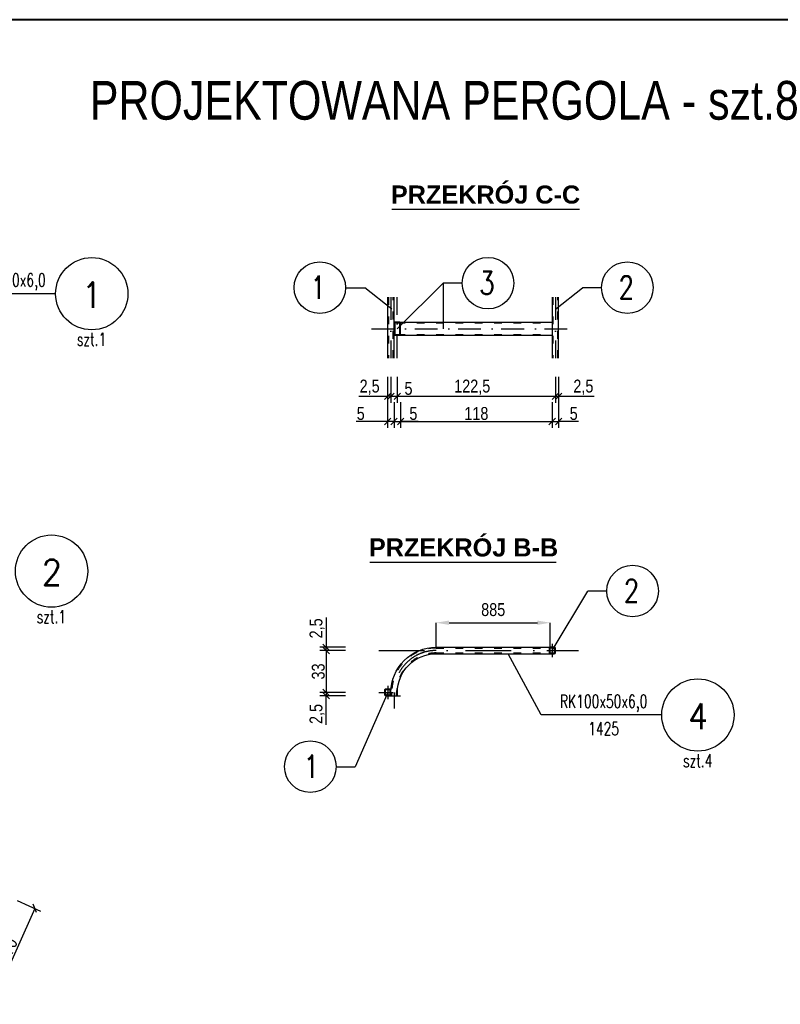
# Model space of a CAD drawing. Header units: millimetres. Extents: x 3943 to 31433, y -1418 to 18056.
# Tile 10 of 12: x 15638 to 21533, y 10175 to 17806. Entities that reach past the tile are written whole.
import ezdxf
from ezdxf.enums import TextEntityAlignment as Align

# ---------------------------------------------------------------- set-up
doc = ezdxf.new("R2010")
doc.units = ezdxf.units.MM
doc.linetypes.add('ACAD_ISO03W100', pattern=[30, 12, -18])
doc.linetypes.add('Kropki i Kreski', pattern=[670.277762, 352.777767, -176.388884, 0, -141.111112])
for name, color, linetype in [('CIENKA', 4, 'Continuous'), ('gruba', 1, 'Continuous'), ('MAIN-1', 7, 'Continuous')]:
    doc.layers.add(name, color=color, linetype=linetype)
doc.layers.add('G-Ramka', color=5, linetype='Continuous', lineweight=40)
doc.styles.add('Arial CE', font='arial.ttf', dxfattribs={"width": 0.8})
doc.styles.add('GENERATED_STYLE_1', font='arial.ttf')
doc.styles.add('GENERATED_STYLE_2', font='arialbd.ttf')
doc.styles.add('ROMANS', font='romans.shx', dxfattribs={"width": 0.9})
doc.styles.add('ROMANS1', font='romans.shx', dxfattribs={"width": 0.8})
doc.dimstyles.new('Kon 50', dxfattribs={"dimscale": 50, "dimtxt": 2, "dimasz": 1, "dimexe": 1, "dimexo": 1, "dimgap": 0.2, "dimtad": 1, "dimdec": 0, "dimlfac": 0.1, "dimzin": 0, "dimtxsty": 'Arial CE', "dimblk": 'OBLIQUE', "dimcen": 0.09, "dimadec": 0, "dimazin": 0, "dimtfac": 1, "dimtdec": 0, "dimtofl": 0, "dimtmove": 0, "dimatfit": 3, "dimldrblk": 'OBLIQUE', "dimfxl": 0, "dimtolj": 1, "dimtzin": 0, "dimarcsym": 0})
doc.dimstyles.new('ZWYKLY_50', dxfattribs={"dimscale": 50, "dimtxt": 2, "dimasz": 2, "dimexe": 0, "dimexo": 0, "dimgap": 1, "dimtad": 1, "dimdec": 0, "dimdsep": 46, "dimtxsty": 'Arial CE', "dimcen": -1, "dimclrd": 4, "dimclre": 4, "dimclrt": 3, "dimadec": 0, "dimazin": 0, "dimtfac": 0.072, "dimtdec": 0, "dimtmove": 2, "dimatfit": 3, "dimfxl": 0, "dimtolj": 1, "dimarcsym": 0})

# ---------------------------------------------------------------- blocks, each defined once
blk = doc.blocks.new('*U45')
at = {"layer": 'G-Ramka', "color": 0}
blk.add_lwpolyline([(25, 282), (25, 5), (534.79, 5), (534.79, 282)], close=True, dxfattribs=at)
blk = doc.blocks.new('_Oblique')
at = {"color": 0, "linetype": 'ByBlock', "lineweight": -2}
blk.add_line((-0.5, -0.5), (0.5, 0.5), dxfattribs=at)
blk = doc.blocks.new('*D35')
at = {"color": 0, "lineweight": -2}
for p, q in [((18514.8, 15037), (18514.8, 14837)), ((18564.9, 15037), (18564.9, 14837)), ((18514.8, 14887), (18564.9, 14887)), ((18564.9, 14887), (18687.9, 14887))]:
    blk.add_line(p, q, dxfattribs=at)
at = {"layer": 'Defpoints', "color": 0}
for p in [(18514.8, 15176.4), (18564.9, 15183.9), (18564.9, 14887)]:
    blk.add_point(p, dxfattribs=at)
at = {"color": 0, "lineweight": -2, "xscale": 50, "yscale": 50, "zscale": 50, "rotation": 180}
blk.add_blockref('_Oblique', (18514.8, 14887), dxfattribs=at)
at = {"color": 0, "lineweight": -2, "xscale": 50, "yscale": 50, "zscale": 50}
blk.add_blockref('_Oblique', (18564.9, 14887), dxfattribs=at)
at = {"color": 0, "insert": (18651.4, 14947.8), "char_height": 100, "attachment_point": 5, "style": 'Arial CE'}
blk.add_mtext('\\A1;5', dxfattribs=at)
blk = doc.blocks.new('*D36')
at = {"color": 0, "lineweight": -2}
for p, q in [((18564.9, 15037), (18564.9, 14837)), ((19790.1, 15037), (19790.1, 14837)), ((18564.9, 14887), (19790.1, 14887))]:
    blk.add_line(p, q, dxfattribs=at)
at = {"layer": 'Defpoints', "color": 0}
for p in [(18564.9, 15411.1), (19790.1, 15191.7), (19790.1, 14887)]:
    blk.add_point(p, dxfattribs=at)
at = {"color": 0, "lineweight": -2, "xscale": 50, "yscale": 50, "zscale": 50, "rotation": 180}
blk.add_blockref('_Oblique', (18564.9, 14887), dxfattribs=at)
at = {"color": 0, "lineweight": -2, "xscale": 50, "yscale": 50, "zscale": 50}
blk.add_blockref('_Oblique', (19790.1, 14887), dxfattribs=at)
at = {"color": 0, "insert": (19145.4, 14957.1), "char_height": 100, "attachment_point": 5, "style": 'Arial CE'}
blk.add_mtext('\\A1;122,5', dxfattribs=at)
blk = doc.blocks.new('*D37')
at = {"color": 0, "lineweight": -2}
for p, q in [((18489.9, 14842.2), (18489.9, 14642.2)), ((18539.9, 14842.2), (18539.9, 14642.2)), ((18489.9, 14692.2), (18244.8, 14692.2)), ((18539.9, 14692.2), (18489.9, 14692.2))]:
    blk.add_line(p, q, dxfattribs=at)
at = {"layer": 'Defpoints', "color": 0}
for p in [(18489.9, 15183.3), (18539.9, 15183.3), (18539.9, 14692.2)]:
    blk.add_point(p, dxfattribs=at)
at = {"color": 0, "lineweight": -2, "xscale": 50, "yscale": 50, "zscale": 50, "rotation": 180}
blk.add_blockref('_Oblique', (18489.9, 14692.2), dxfattribs=at)
at = {"color": 0, "lineweight": -2, "xscale": 50, "yscale": 50, "zscale": 50}
blk.add_blockref('_Oblique', (18539.9, 14692.2), dxfattribs=at)
at = {"color": 0, "insert": (18281.3, 14753.1), "char_height": 100, "attachment_point": 5, "style": 'Arial CE'}
blk.add_mtext('\\A1;5', dxfattribs=at)
blk = doc.blocks.new('*D38')
at = {"color": 0, "lineweight": -2}
for p, q in [((18489.9, 15037), (18489.9, 14837)), ((18514.8, 15037), (18514.8, 14837)), ((18266.6, 14887), (18489.9, 14887)), ((18514.8, 14887), (18489.9, 14887))]:
    blk.add_line(p, q, dxfattribs=at)
at = {"layer": 'Defpoints', "color": 0}
for p in [(18489.9, 15183.3), (18514.8, 15176.4), (18489.9, 14887)]:
    blk.add_point(p, dxfattribs=at)
at = {"color": 0, "lineweight": -2, "xscale": 50, "yscale": 50, "zscale": 50, "rotation": 180}
blk.add_blockref('_Oblique', (18489.9, 14887), dxfattribs=at)
at = {"color": 0, "lineweight": -2, "xscale": 50, "yscale": 50, "zscale": 50}
blk.add_blockref('_Oblique', (18514.8, 14887), dxfattribs=at)
at = {"color": 0, "insert": (18350.4, 14957.1), "char_height": 100, "attachment_point": 5, "style": 'Arial CE'}
blk.add_mtext('\\A1;2,5', dxfattribs=at)
blk = doc.blocks.new('*D39')
at = {"color": 0, "lineweight": -2}
for p, q in [((19790.1, 15037), (19790.1, 14837)), ((19815.1, 15037), (19815.1, 14837)), ((19790.1, 14887), (19815.1, 14887)), ((19815.1, 14887), (20090.6, 14887))]:
    blk.add_line(p, q, dxfattribs=at)
at = {"layer": 'Defpoints', "color": 0}
for p in [(19790.1, 15183.3), (19815.1, 15183.3), (19815.1, 14887)]:
    blk.add_point(p, dxfattribs=at)
at = {"color": 0, "lineweight": -2, "xscale": 50, "yscale": 50, "zscale": 50, "rotation": 180}
blk.add_blockref('_Oblique', (19790.1, 14887), dxfattribs=at)
at = {"color": 0, "lineweight": -2, "xscale": 50, "yscale": 50, "zscale": 50}
blk.add_blockref('_Oblique', (19815.1, 14887), dxfattribs=at)
at = {"color": 0, "insert": (20006.8, 14957.1), "char_height": 100, "attachment_point": 5, "style": 'Arial CE'}
blk.add_mtext('\\A1;2,5', dxfattribs=at)
blk = doc.blocks.new('*D40')
at = {"color": 0, "lineweight": -2}
for p, q in [((18539.9, 14842.2), (18539.9, 14642.2)), ((18590, 14842.2), (18590, 14642.2)), ((18539.9, 14692.2), (18590, 14692.2)), ((18725.8, 14692.2), (18590, 14692.2))]:
    blk.add_line(p, q, dxfattribs=at)
at = {"layer": 'Defpoints', "color": 0}
for p in [(18590, 15423.5), (18539.9, 15183.3), (18590, 14692.2)]:
    blk.add_point(p, dxfattribs=at)
at = {"color": 0, "lineweight": -2, "xscale": 50, "yscale": 50, "zscale": 50, "rotation": 180}
blk.add_blockref('_Oblique', (18539.9, 14692.2), dxfattribs=at)
at = {"color": 0, "lineweight": -2, "xscale": 50, "yscale": 50, "zscale": 50}
blk.add_blockref('_Oblique', (18590, 14692.2), dxfattribs=at)
at = {"color": 0, "insert": (18689.3, 14753.1), "char_height": 100, "attachment_point": 5, "style": 'Arial CE'}
blk.add_mtext('\\A1;5', dxfattribs=at)
blk = doc.blocks.new('*D41')
at = {"color": 0, "lineweight": -2}
for p, q in [((18590, 14842.2), (18590, 14642.2)), ((19765.1, 14842.2), (19765.1, 14642.2)), ((18590, 14692.2), (19765.1, 14692.2))]:
    blk.add_line(p, q, dxfattribs=at)
at = {"layer": 'Defpoints', "color": 0}
for p in [(18590, 15423.5), (19765.1, 15183.3), (19765.1, 14692.2)]:
    blk.add_point(p, dxfattribs=at)
at = {"color": 0, "lineweight": -2, "xscale": 50, "yscale": 50, "zscale": 50, "rotation": 180}
blk.add_blockref('_Oblique', (18590, 14692.2), dxfattribs=at)
at = {"color": 0, "lineweight": -2, "xscale": 50, "yscale": 50, "zscale": 50}
blk.add_blockref('_Oblique', (19765.1, 14692.2), dxfattribs=at)
at = {"color": 0, "insert": (19177.5, 14753.3), "char_height": 100, "attachment_point": 5, "style": 'Arial CE'}
blk.add_mtext('\\A1;118', dxfattribs=at)
blk = doc.blocks.new('*D42')
at = {"color": 0, "lineweight": -2}
for p, q in [((19765.1, 14842.2), (19765.1, 14642.2)), ((19815.1, 14842.2), (19815.1, 14642.2)), ((19765.1, 14692.2), (19815.1, 14692.2)), ((19968.3, 14692.2), (19815.1, 14692.2))]:
    blk.add_line(p, q, dxfattribs=at)
at = {"layer": 'Defpoints', "color": 0}
for p in [(19765.1, 15183.3), (19815.1, 15184.1), (19815.1, 14692.2)]:
    blk.add_point(p, dxfattribs=at)
at = {"color": 0, "lineweight": -2, "xscale": 50, "yscale": 50, "zscale": 50, "rotation": 180}
blk.add_blockref('_Oblique', (19765.1, 14692.2), dxfattribs=at)
at = {"color": 0, "lineweight": -2, "xscale": 50, "yscale": 50, "zscale": 50}
blk.add_blockref('_Oblique', (19815.1, 14692.2), dxfattribs=at)
at = {"color": 0, "insert": (19931.7, 14753.1), "char_height": 100, "attachment_point": 5, "style": 'Arial CE'}
blk.add_mtext('\\A1;5', dxfattribs=at)
blk = doc.blocks.new('*D55')
at = {"color": 0, "lineweight": -2}
for p, q in [((18163.8, 12917.1), (17963.8, 12917.1)), ((18013.8, 12917.1), (18013.8, 12592.1)), ((18163.8, 12592.1), (17963.8, 12592.1))]:
    blk.add_line(p, q, dxfattribs=at)
at = {"layer": 'Defpoints', "color": 0}
for p in [(18422.9, 12917.1), (18013.8, 12592.1), (18422.9, 12592.1)]:
    blk.add_point(p, dxfattribs=at)
at = {"color": 0, "lineweight": -2, "xscale": 50, "yscale": 50, "zscale": 50}
for p, rotation in [((18013.8, 12917.1), 90), ((18013.8, 12592.1), 270)]:
    blk.add_blockref('_Oblique', p, dxfattribs=dict(at, rotation=rotation))
at = {"color": 0, "insert": (17952.7, 12754.6), "char_height": 100, "attachment_point": 5, "rotation": 90, "style": 'Arial CE'}
blk.add_mtext('\\A1;33', dxfattribs=at)
blk = doc.blocks.new('*D56')
at = {"color": 0, "lineweight": -2}
for p, q in [((18013.8, 13172.3), (18013.8, 12942.1)), ((18163.8, 12942.1), (17963.8, 12942.1)), ((18163.8, 12917.1), (17963.8, 12917.1)), ((18013.8, 12917.1), (18013.8, 12942.1))]:
    blk.add_line(p, q, dxfattribs=at)
at = {"layer": 'Defpoints', "color": 0}
for p in [(18013.8, 12942.1), (18422.9, 12917.1), (18963.3, 12942.1)]:
    blk.add_point(p, dxfattribs=at)
at = {"color": 0, "lineweight": -2, "xscale": 50, "yscale": 50, "zscale": 50}
for p, rotation in [((18013.8, 12942.1), 90), ((18013.8, 12917.1), 270)]:
    blk.add_blockref('_Oblique', p, dxfattribs=dict(at, rotation=rotation))
at = {"color": 0, "insert": (17943.7, 13088.5), "char_height": 100, "attachment_point": 5, "rotation": 90, "style": 'Arial CE'}
blk.add_mtext('\\A1;2,5', dxfattribs=at)
blk = doc.blocks.new('*D58')
at = {"color": 4, "lineweight": -2}
for p, q in [((18865.6, 12942.1), (18865.6, 13132.4)), ((18965.6, 13132.4), (19650.2, 13132.4)), ((19750.2, 12892.1), (19750.2, 13132.4))]:
    blk.add_line(p, q, dxfattribs=at)
at = {"color": 4}
for points in [[(18965.6, 13149.1), (18965.6, 13115.7), (18865.6, 13132.4)], [(19650.2, 13149.1), (19650.2, 13115.7), (19750.2, 13132.4)]]:
    blk.add_solid(points, dxfattribs=at)
at = {"layer": 'Defpoints', "color": 0}
for p in [(19750.2, 13132.4), (18865.6, 12942.1), (19750.2, 12892.1)]:
    blk.add_point(p, dxfattribs=at)
at = {"color": 3, "insert": (19307.9, 13233.4), "char_height": 100, "attachment_point": 5, "style": 'Arial CE'}
blk.add_mtext('\\A1;885', dxfattribs=at)
blk = doc.blocks.new('*D82')
at = {"color": 0, "lineweight": -2}
for p, q in [((18163.8, 12592.1), (17963.8, 12592.1)), ((18013.8, 12592.1), (18013.8, 12567.1)), ((18163.8, 12567.1), (17963.8, 12567.1)), ((18013.8, 12341.4), (18013.8, 12567.1))]:
    blk.add_line(p, q, dxfattribs=at)
at = {"layer": 'Defpoints', "color": 0}
for p in [(18422.9, 12592.1), (18013.8, 12567.1), (18496.6, 12567.1)]:
    blk.add_point(p, dxfattribs=at)
at = {"color": 0, "lineweight": -2, "xscale": 50, "yscale": 50, "zscale": 50}
for p, rotation in [((18013.8, 12592.1), 90), ((18013.8, 12567.1), 270)]:
    blk.add_blockref('_Oblique', p, dxfattribs=dict(at, rotation=rotation))
at = {"color": 0, "insert": (17943.7, 12425.2), "char_height": 100, "attachment_point": 5, "rotation": 90, "style": 'Arial CE'}
blk.add_mtext('\\A1;2,5', dxfattribs=at)
blk = doc.blocks.new('*D108')
at = {"color": 0, "lineweight": -2}
for p, q in [((15755, 10918.7), (15469, 10279.8)), ((15618.1, 10980), (15800.6, 10898.3)), ((15332.1, 10341.1), (15514.6, 10259.4))]:
    blk.add_line(p, q, dxfattribs=at)
at = {"layer": 'Defpoints', "color": 0}
for p in [(15539.5, 11015.2), (15253.5, 10376.3), (15469, 10279.8)]:
    blk.add_point(p, dxfattribs=at)
at = {"color": 0, "lineweight": -2, "xscale": 50, "yscale": 50, "zscale": 50}
for p, rotation in [((15755, 10918.7), 65.88195138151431), ((15469, 10279.8), 245.8819513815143)]:
    blk.add_blockref('_Oblique', p, dxfattribs=dict(at, rotation=rotation))
at = {"color": 0, "insert": (15556.3, 10624.2), "char_height": 100, "attachment_point": 5, "rotation": 65.88195, "style": 'Arial CE'}
blk.add_mtext('\\A1;70', dxfattribs=at)

msp = doc.modelspace()

# ---------------------------------------------------------------- linework, layer by layer
at = {"color": 1}
for p, q in [((19976.99, 16333.46), (18522.58, 16333.46)), ((19795.98, 13598.62), (18351.36, 13598.62))]:
    msp.add_line(p, q, dxfattribs=at)
at = {"color": 4}
for p, q in [((18164.46, 15728.66), (18312.15, 15728.66)), ((18522.01, 15562.93), (18312.15, 15728.66)), ((18564.86, 15411.07), (18920.05, 15763.4)), ((19067.74, 15763.4), (18920.05, 15763.4)), ((18920.05, 15763.4), (18920.05, 15411.11)), ((19790.09, 15562.93), (19999.95, 15728.66)), ((20147.64, 15728.66), (19999.95, 15728.66)), ((19765.79, 12917.06), (20040.41, 13377.54)), ((20188.1, 13377.54), (20040.41, 13377.54)), ((18490.56, 12592.06), (18238.26, 12016.77)), ((18090.57, 12016.77), (18238.26, 12016.77))]:
    msp.add_line(p, q, dxfattribs=at)
at = {"color": 6, "linetype": 'Kropki i Kreski', "ltscale": 0.5}
for p, q in [((18514.85, 15655.73), (18514.85, 15183.3)), ((18564.86, 15183.3), (18564.86, 15655.73)), ((19790.07, 15655.73), (19790.07, 15183.3)), ((18364.96, 15411.11), (19941.29, 15411.11)), ((18540.56, 12592.06), (18540.56, 12466.52))]:
    msp.add_line(p, q, dxfattribs=at)
at = {"color": 6, "linetype": 'Kropki i Kreski'}
for p, q in [((18422.88, 12917.06), (19967.67, 12917.06)), ((19723.13, 12917.06), (19808.45, 12917.06)), ((19765.79, 12968.1), (19765.79, 12866.01)), ((18422.88, 12592.06), (18533.22, 12592.06)), ((18490.56, 12643.1), (18490.56, 12541.01))]:
    msp.add_line(p, q, dxfattribs=at)
msp.add_line((18496.56, 12567.06), (18589.73, 12567.06))
at = {"color": 4}
for centre in [(19267.74, 15763.8), (17964.46, 15729.06), (20347.64, 15729.06), (20388.1, 13377.94), (17890.57, 12017.17)]:
    msp.add_circle(centre, 200, dxfattribs=at)
at = {"color": 6, "linetype": 'Kropki i Kreski'}
msp.add_arc((18865.56, 12592.06), 325, 90, 180, dxfattribs=at)
at = {"layer": 'CIENKA'}
for p, q in [((15916.94, 15682), (14759, 15682)), ((19679.16, 12417.35), (19424.82, 12892.06)), ((20614.01, 12417.35), (19679.16, 12417.35))]:
    msp.add_line(p, q, dxfattribs=at)
at = {"layer": 'CIENKA', "color": 1}
for centre in [(16196.94, 15682), (15885.49, 13532.34), (20894.01, 12417.35)]:
    msp.add_circle(centre, 280, dxfattribs=at)
at = {"layer": 'MAIN-1', "color": 4, "linetype": 'ACAD_ISO03W100', "ltscale": 5}
for p, q in [((18565.05, 15455.11), (19765.09, 15455.11)), ((18565.07, 15367.11), (19765.12, 15367.11))]:
    msp.add_line(p, q, dxfattribs=at)
at = {"layer": 'MAIN-1', "color": 3}
for p, q in [((18565.07, 15461.11), (19765.09, 15461.11)), ((18565.1, 15361.11), (19765.12, 15361.11))]:
    msp.add_line(p, q, dxfattribs=at)
for points in [[(18489.86, 15655.73), (18489.86, 15183.3)], [(18539.86, 15183.3), (18539.86, 15655.73)], [(19765.09, 15655.73), (19765.09, 15183.3)], [(19815.09, 15183.3), (19815.09, 15655.73)]]:
    msp.add_lwpolyline(points, dxfattribs=at)
at = {"layer": 'MAIN-1', "color": 4, "linetype": 'ACAD_ISO03W100', "ltscale": 5}
for points in [[(18495.86, 15655.73), (18495.86, 15183.3)], [(18533.86, 15183.3), (18533.86, 15655.73)], [(19771.09, 15655.73), (19771.09, 15183.3)], [(19809.09, 15183.3), (19809.09, 15655.73)]]:
    msp.add_lwpolyline(points, dxfattribs=at)
at = {"layer": 'MAIN-1', "color": 3}
for points in [[(18539.9, 15370.6, 0.4142136), (18549.34, 15361.13), (18580.44, 15361.08, 0.4142136), (18589.9, 15370.52), (18590.02, 15451.62, 0.4142136), (18580.59, 15461.08), (18549.49, 15461.13, 0.4142136), (18540.03, 15451.7)], [(18545.9, 15370.59, 0.4142136), (18549.35, 15367.13), (18580.45, 15367.08, 0.4142136), (18583.9, 15370.53), (18584.02, 15451.63, 0.4142136), (18580.58, 15455.08), (18549.48, 15455.13, 0.4142136), (18546.03, 15451.69)], [(19750.24, 12942.06, 0.4142136), (19740.79, 12932.61), (19740.79, 12901.51, 0.4142136), (19750.24, 12892.06), (19781.34, 12892.06, 0.4142136), (19790.79, 12901.51), (19790.79, 12932.61, 0.4142136), (19781.34, 12942.06)], [(19750.24, 12936.06, 0.4142136), (19746.79, 12932.61), (19746.79, 12901.51, 0.4142136), (19750.24, 12898.06), (19781.34, 12898.06, 0.4142136), (19784.79, 12901.51), (19784.79, 12932.61, 0.4142136), (19781.34, 12936.06)], [(18475.01, 12617.06, 0.4142136), (18465.56, 12607.61), (18465.56, 12576.51, 0.4142136), (18475.01, 12567.06), (18506.11, 12567.06, 0.4142136), (18515.56, 12576.51), (18515.56, 12607.61, 0.4142136), (18506.11, 12617.06)], [(18475.01, 12611.06, 0.4142136), (18471.56, 12607.61), (18471.56, 12576.51, 0.4142136), (18475.01, 12573.06), (18506.11, 12573.06, 0.4142136), (18509.56, 12576.51), (18509.56, 12607.61, 0.4142136), (18506.11, 12611.06)]]:
    msp.add_lwpolyline(points, format="xyb", close=True, dxfattribs=at)
for points in [[(18515.56, 12567.06), (18515.56, 12592.06, -0.4142136), (18865.56, 12942.06), (19740.79, 12942.06)], [(18565.56, 12567.06), (18565.56, 12592.06, -0.4142136), (18865.56, 12892.06), (19750.24, 12892.06)]]:
    msp.add_lwpolyline(points, format="xyb", dxfattribs=at)
at = {"layer": 'MAIN-1', "color": 4, "linetype": 'ACAD_ISO03W100', "ltscale": 5}
for points in [[(18521.56, 12567.06), (18521.56, 12592.06, -0.4142136), (18865.56, 12936.06), (19750.24, 12936.06)], [(18559.56, 12567.06), (18559.56, 12592.06, -0.4142136), (18865.56, 12898.06), (19750.24, 12898.06)]]:
    msp.add_lwpolyline(points, format="xyb", dxfattribs=at)

# ---------------------------------------------------------------- block references
at = {"layer": 'G-Ramka', "xscale": 50, "yscale": 50, "zscale": 50}
msp.add_blockref('*U45', (4442.92, 3705.56), dxfattribs=at)

# ---------------------------------------------------------------- texts
at = {"color": 2, "style": 'GENERATED_STYLE_2'}
for s, p in [('PRZEKRÓJ C-C', (18514.98, 16380.64)), ('PRZEKRÓJ B-B', (18344.58, 13645.8))]:
    msp.add_text(s, height=140, dxfattribs=at).set_placement(p)
at = {"color": 2, "style": 'ROMANS', "width": 0.8}
for s, p in [('3', (19259.41, 15765.41)), ('1', (17951.89, 15730.67)), ('2', (20339.31, 15730.67)), ('2', (20379.77, 13379.55)), ('1', (17898.9, 12018.78))]:
    msp.add_text(s, height=175, dxfattribs=at).set_placement(p, align=Align.MIDDLE)
at = {"color": 3, "style": 'ROMANS1', "width": 0.7}
for s, p in [('RK50x50x6,0', (15531.44, 15737.96)), ('szt.1', (16195.46, 15278.53)), ('szt.1', (15884.01, 13128.87)), ('RK100x50x6,0', (20163.52, 12473.31)), ('1425', (20163.52, 12261.39)), ('szt.4', (20892.53, 12013.89))]:
    msp.add_text(s, height=100, dxfattribs=at).set_placement(p, align=Align.CENTER)
at = {"linetype": 'Continuous', "insert": (16181.9, 17026.46), "char_height": 300, "attachment_point": 7, "style": 'GENERATED_STYLE_1'}
msp.add_mtext('{\\W0.8;PROJEKTOWANA PERGOLA - szt.8}', dxfattribs=at)
at = {"layer": 'gruba', "style": 'ROMANS', "width": 0.9}
for s, p in [('1', (16198.1, 15572.06)), ('2', (15886.65, 13422.4)), ('4', (20895.17, 12307.41))]:
    msp.add_text(s, height=200, dxfattribs=at).set_placement(p, align=Align.CENTER)

# ---------------------------------------------------------------- dimensions: what is measured, and where the dimension line sits
for base, p1, p2, override, picture, middle in [((18589.98, 14692.21), (18539.86, 15183.3), (18589.98, 15423.5), {"dimtmove": 1}, '*D40', (18689.26, 14720.04)), ((19790.07, 14886.99), (18564.86, 15411.07), (19790.07, 15191.73), {"dimdec": 1, "dimtmove": 1}, '*D36', (19145.4, 14886.99)), ((18489.86, 14886.99), (18514.85, 15176.37), (18489.86, 15183.3), {"dimdec": 1, "dimtmove": 1}, '*D38', (18350.39, 14878.57)), ((19815.09, 14692.21), (19765.09, 15183.3), (19815.09, 15184.12), {"dimtmove": 1}, '*D42', (19931.74, 14702.74)), ((19815.09, 14886.99), (19790.07, 15183.3), (19815.09, 15183.3), {"dimdec": 1}, '*D39', (20006.83, 14886.99))]:
    dim = msp.add_linear_dim(base=base, p1=p1, p2=p2, dimstyle='Kon 50', override=override)
    dim.commit()
    dim.dimension.update_dxf_attribs({"geometry": picture, "text_midpoint": middle, "dimtype": 160})
dim = msp.add_linear_dim(base=(19765.09, 14692.21), p1=(18589.98, 15423.5), p2=(19765.09, 15183.3), dimstyle='Kon 50', override={"dimtmove": 1})
dim.commit()
dim.dimension.update_dxf_attribs({"geometry": '*D41', "text_midpoint": (19177.53, 14753.27)})
for base, p1, p2, picture, middle in [((18539.86, 14692.21), (18489.86, 15183.3), (18539.86, 15183.3), '*D37', (18281.27, 14692.21)), ((18564.86, 14886.99), (18514.85, 15176.37), (18564.86, 15183.89), '*D35', (18651.38, 14886.99))]:
    dim = msp.add_linear_dim(base=base, p1=p1, p2=p2, dimstyle='Kon 50')
    dim.commit()
    dim.dimension.update_dxf_attribs({"geometry": picture, "text_midpoint": middle, "dimtype": 160})
dim = msp.add_linear_dim(base=(19750.24, 13132.39), p1=(18865.56, 12942.06), p2=(19750.24, 12892.06), dimstyle='ZWYKLY_50')
dim.commit()
dim.dimension.update_dxf_attribs({"geometry": '*D58', "text_midpoint": (19307.9, 13233.45)})
for base, p1, p2, picture, middle in [((18013.78, 12942.06), (18422.88, 12917.06), (18963.27, 12942.06), '*D56', (17965.83, 13088.52)), ((18013.78, 12567.06), (18422.88, 12592.06), (18496.56, 12567.06), '*D82', (18054.25, 12425.23))]:
    dim = msp.add_linear_dim(base=base, p1=p1, p2=p2, angle=90, dimstyle='Kon 50', override={"dimdec": 1, "dimtmove": 1})
    dim.commit()
    dim.dimension.update_dxf_attribs({"geometry": picture, "text_midpoint": middle, "dimtype": 160})
dim = msp.add_linear_dim(base=(18013.77850396, 12592.05565213), p1=(18422.88148058, 12917.05565213), p2=(18422.88148058, 12592.05565213), angle=90, dimstyle='Kon 50')
dim.commit()
dim.dimension.update_dxf_attribs({"geometry": '*D55', "text_midpoint": (17952.68709878, 12754.55565213)})
dim = msp.add_aligned_dim(p1=(15539.53, 11015.21), p2=(15253.5, 10376.31), distance=236.07, dimstyle='Kon 50')
dim.commit()
dim.dimension.update_dxf_attribs({"geometry": '*D108', "text_midpoint": (15556.25, 10624.24)})

doc.saveas('drawing.dxf')
